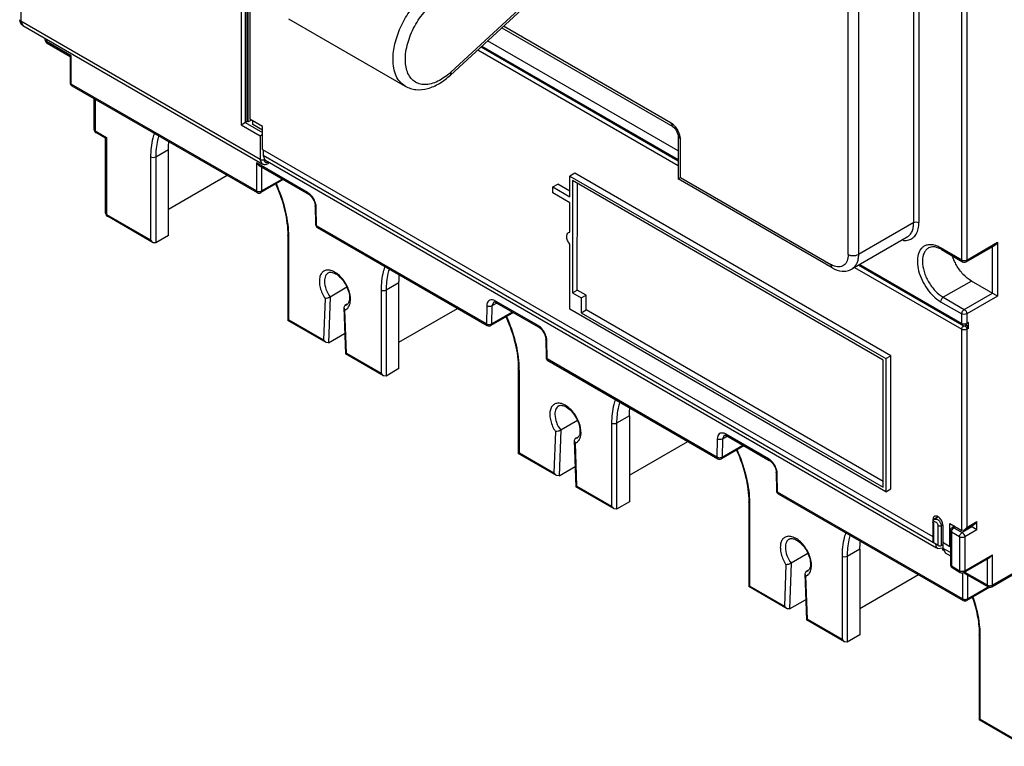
# Model space of a CAD drawing. Header units: millimetres. Extents: x 31 to 239, y 29 to 349.
# Tile 1 of 6: x 31 to 167, y 29 to 129. Entities that reach past the tile are written whole.
import ezdxf

# ---------------------------------------------------------------- set-up
doc = ezdxf.new("R2010")
doc.units = ezdxf.units.MM
doc.header["$LTSCALE"] = 24.583359
doc.layers.get('0').update_dxf_attribs({"linetype": 'CONTINUOUS'})

msp = doc.modelspace()

# ---------------------------------------------------------------- linework, layer by layer
at = {"color": 7, "linetype": 'Continuous'}
for p, q in [((161.35, 96.29), (161.35, 198.68)), ((162.06, 198.68), (162.06, 96.29)), ((154.72, 101.47), (154.73, 193.06)), ((155.44, 193.06), (155.43, 101.47)), ((145.67, 97.06), (145.68, 188.66)), ((147.1, 188.66), (147.09, 97.06)), ((31.45, 162.08), (31.44, 129.25)), ((61.87, 143.62), (61.86, 114.95)), ((62.43, 142.64), (62.43, 115.28)), ((62.71, 115.44), (62.71, 142.38)), ((62.85, 115.36), (62.85, 142.24)), ((63.07, 142.04), (63.06, 115.73)), ((108.82, 138.84), (90.81, 122.21)), ((108.86, 138.51), (90.78, 121.82)), ((31.44, 129.25), (31.71, 128.66)), ((64.48, 110.18), (31.44, 129.25)), ((68.4, 129.59), (84.52, 120.28)), ((31.71, 128.66), (64.75, 109.58)), ((97.85, 128.35), (121.45, 114.72)), ((121.24, 115.18), (98.07, 128.55)), ((34.83, 126.64), (34.83, 126.86)), ((34.98, 126.77), (34.98, 126.44)), ((38.41, 124.46), (34.98, 126.44)), ((122.22, 111.34), (95.89, 126.54)), ((35.08, 126.21), (38.26, 124.37)), ((94.55, 125.31), (122.22, 109.33)), ((94.99, 125.71), (122.22, 109.98)), ((95.1, 125.81), (122.22, 110.15)), ((38.41, 124.46), (38.26, 124.37)), ((38.26, 124.37), (38.26, 120.78)), ((38.41, 120.58), (38.41, 124.46)), ((90.82, 122.21), (90.78, 121.82)), ((63.97, 105.82), (38.41, 120.58)), ((38.51, 120.35), (64.07, 105.59)), ((41.56, 114.3), (41.56, 118.59)), ((41.71, 118.5), (41.71, 114.1)), ((63.28, 115.61), (62.85, 115.36)), ((64.83, 114.71), (63.06, 115.73)), ((61.86, 114.95), (62.71, 115.44)), ((61.86, 114.95), (64.48, 113.44)), ((62.43, 115.28), (64.83, 113.89)), ((62.85, 115.36), (62.71, 115.44)), ((63.49, 114.99), (63.49, 115.48)), ((64.83, 114.22), (63.49, 114.99)), ((64.83, 111.56), (64.83, 114.71)), ((121.45, 114.72), (121.24, 115.18)), ((41.71, 114.1), (43.3, 113.18)), ((43.15, 113.1), (41.81, 113.87)), ((43.15, 113.1), (43.3, 113.18)), ((43.15, 102.76), (43.15, 113.1)), ((43.3, 113.18), (43.3, 102.56)), ((64.48, 113.44), (64.83, 113.64)), ((64.48, 113.44), (64.48, 110.18)), ((122.22, 113.38), (122.51, 112.97)), ((122.22, 113.38), (122.22, 107.49)), ((122.51, 107.66), (122.51, 112.97)), ((51.84, 111.51), (50.07, 110.49)), ((51.84, 99.67), (51.84, 111.51)), ((64.83, 111.56), (157.36, 58.13)), ((64.89, 111.53), (64.89, 110.7)), ((49.37, 110.49), (49.37, 99.06)), ((50.07, 110.49), (50.07, 98.65)), ((64.75, 109.58), (64.48, 110.18)), ((158.09, 56.89), (64.89, 110.7)), ((64.89, 110.7), (65.16, 110.1)), ((71.05, 105.61), (63.97, 109.69)), ((63.97, 109.69), (64.32, 109.32)), ((63.97, 109.69), (63.97, 105.82)), ((64.32, 109.32), (71.15, 105.38)), ((64.68, 109.12), (64.68, 105.82)), ((65.16, 110.1), (157.89, 56.55)), ((65.79, 109.74), (65.6, 109.63)), ((51.84, 103.32), (59.92, 107.99)), ((64.68, 105.82), (67.53, 107.47)), ((107.93, 108.27), (107.25, 107.88)), ((107.25, 107.88), (150.88, 82.68)), ((107.25, 105.02), (107.25, 107.88)), ((151.56, 83.08), (107.93, 108.27)), ((122.22, 107.49), (122.51, 107.66)), ((143.48, 95.21), (122.22, 107.49)), ((122.51, 107.66), (143.27, 95.67)), ((67.68, 107.38), (64.57, 105.59)), ((104.91, 106.37), (105.6, 106.76)), ((104.91, 106.37), (107.25, 105.02)), ((104.91, 105.55), (104.91, 106.37)), ((107.25, 105.81), (105.6, 106.76)), ((150.52, 82.48), (107.6, 107.26)), ((107.6, 107.26), (107.6, 91.75)), ((108.28, 92.15), (108.29, 106.87)), ((107.25, 104.2), (104.91, 105.55)), ((72.1, 103.75), (72.14, 101.21)), ((72.29, 101.01), (72.25, 103.55)), ((107.25, 100.12), (107.25, 104.2)), ((43.3, 102.56), (49.37, 99.06)), ((49.72, 98.68), (43.4, 102.33)), ((95.74, 87.47), (72.29, 101.01)), ((72.39, 100.78), (95.85, 87.24)), ((154.72, 101.47), (147.09, 97.06)), ((51.84, 99.67), (50.07, 98.65)), ((68.31, 99.67), (68.31, 87.95)), ((68.46, 88.03), (68.46, 99.47)), ((107.06, 100.07), (107.25, 100.12)), ((153.81, 99.45), (146.18, 95.04)), ((49.72, 98.68), (49.37, 99.06)), ((50.07, 98.65), (49.72, 98.68)), ((107.24, 89.51), (107.25, 98.49)), ((161.35, 96.29), (158.44, 97.97)), ((161.96, 96.06), (165.95, 98.36)), ((162.06, 96.29), (166.3, 98.74)), ((165.59, 91.71), (165.59, 98.16)), ((166.3, 98.74), (165.95, 98.36)), ((166.3, 98.74), (166.3, 91.31)), ((158.55, 97.74), (161.46, 96.06)), ((143.48, 95.21), (143.27, 95.67)), ((146.57, 95.27), (161.35, 86.73)), ((147.13, 95.6), (161.63, 87.22)), ((147.28, 95.68), (161.35, 87.55)), ((76.48, 92.52), (74.17, 91.18)), ((83.66, 93.14), (81.89, 92.12)), ((83.66, 81.3), (83.66, 93.14)), ((162.68, 93.39), (158.8, 91.15)), ((166.3, 91.31), (162.68, 93.39)), ((74.17, 91.18), (73.94, 84.87)), ((81.19, 92.12), (81.19, 80.69)), ((81.89, 92.12), (81.89, 80.28)), ((107.6, 91.75), (108.28, 92.15)), ((107.6, 91.75), (108.8, 91.06)), ((109.49, 91.45), (108.28, 92.15)), ((108.8, 91.06), (109.49, 91.45)), ((109.49, 89.41), (109.49, 91.45)), ((158.8, 91.15), (161.71, 89.47)), ((161.71, 89.47), (165.59, 91.71)), ((166.3, 91.31), (162.06, 88.86)), ((73.45, 90.99), (73.24, 85.27)), ((76.18, 90.02), (76.04, 89.74)), ((76.04, 89.74), (76.19, 89.41)), ((76.04, 89.74), (76.26, 83.36)), ((76.48, 90.19), (76.18, 90.02)), ((76.18, 90.02), (76.45, 90.12)), ((95.78, 89.96), (95.74, 87.47)), ((96.49, 89.95), (96.45, 87.46)), ((96.74, 90.49), (96.49, 89.95)), ((97.18, 90.35), (96.49, 89.95)), ((102.87, 87.23), (96.98, 90.63)), ((97.09, 90.4), (102.97, 87)), ((108.8, 91.06), (108.8, 89.02)), ((158.44, 90.54), (161.35, 88.86)), ((76.4, 83.45), (76.19, 89.41)), ((83.66, 84.95), (91.73, 89.62)), ((99.46, 89.03), (96.35, 87.24)), ((96.45, 87.46), (99.32, 89.12)), ((150.87, 64.31), (107.24, 89.51)), ((108.8, 89.02), (109.49, 89.41)), ((108.8, 89.02), (150.52, 64.92)), ((150.52, 65.72), (109.49, 89.41)), ((161.35, 87.55), (161.35, 88.86)), ((162.06, 88.86), (162.06, 87.55)), ((68.46, 88.03), (68.31, 87.95)), ((73.59, 84.9), (68.31, 87.95)), ((68.46, 88.03), (73.24, 85.27)), ((161.99, 87.35), (161.76, 87.48)), ((161.78, 87.22), (161.99, 87.35)), ((162.27, 87.67), (162.06, 87.55)), ((162.27, 86.86), (162.27, 87.67)), ((73.94, 84.87), (76.16, 86.16)), ((161.35, 58.97), (161.35, 86.73)), ((162.27, 86.86), (162.06, 86.73)), ((162.06, 86.73), (162.06, 59.38)), ((73.59, 84.9), (73.24, 85.27)), ((73.94, 84.87), (73.59, 84.9)), ((103.92, 85.37), (103.96, 82.84)), ((104.11, 82.64), (104.07, 85.18)), ((76.4, 83.45), (76.26, 83.36)), ((81.54, 80.31), (76.26, 83.36)), ((76.26, 83.36), (76.26, 83.36)), ((76.4, 83.45), (81.19, 80.69)), ((150.88, 82.68), (151.56, 83.08)), ((151.56, 64.71), (151.56, 83.08)), ((127.56, 69.09), (104.11, 82.64)), ((104.21, 82.41), (127.67, 68.87)), ((150.52, 64.92), (150.52, 82.48)), ((150.88, 82.68), (150.87, 64.31)), ((81.54, 80.31), (81.19, 80.69)), ((81.89, 80.28), (81.54, 80.31)), ((83.66, 81.3), (81.89, 80.28)), ((100.13, 81.3), (100.13, 69.58)), ((100.28, 69.66), (100.28, 81.09)), ((115.48, 74.77), (113.71, 73.75)), ((115.48, 74.77), (115.48, 62.93)), ((108.3, 74.14), (105.99, 72.81)), ((113.01, 73.75), (113.01, 62.32)), ((113.71, 73.75), (113.71, 61.91)), ((105.27, 72.61), (105.06, 66.9)), ((105.99, 72.81), (105.76, 66.5)), ((128.56, 72.11), (128.31, 71.58)), ((134.69, 68.86), (128.8, 72.26)), ((108, 71.64), (107.86, 71.37)), ((107.86, 71.37), (108.01, 71.03)), ((107.86, 71.37), (108.08, 64.99)), ((108.3, 71.81), (108, 71.64)), ((108, 71.64), (108.27, 71.74)), ((108.22, 65.08), (108.01, 71.03)), ((115.48, 66.58), (123.55, 71.24)), ((127.6, 71.59), (127.56, 69.09)), ((128.31, 71.58), (128.27, 69.09)), ((128.27, 69.09), (131.14, 70.74)), ((129, 71.98), (128.31, 71.58)), ((128.91, 72.03), (134.79, 68.63)), ((100.28, 69.66), (100.13, 69.58)), ((105.41, 66.53), (100.13, 69.58)), ((100.28, 69.66), (105.06, 66.9)), ((131.28, 70.66), (128.17, 68.87)), ((105.41, 66.53), (105.06, 66.9)), ((105.76, 66.5), (107.98, 67.79)), ((135.74, 67), (135.78, 64.46)), ((135.93, 64.26), (135.89, 66.8)), ((105.76, 66.5), (105.41, 66.53)), ((108.22, 65.08), (108.08, 64.99)), ((113.36, 61.94), (108.08, 64.99)), ((108.08, 64.99), (108.08, 64.99)), ((108.22, 65.08), (113.01, 62.32)), ((161.44, 49.53), (135.93, 64.26)), ((136.03, 64.04), (161.55, 49.3)), ((150.87, 64.31), (151.56, 64.71)), ((115.48, 62.93), (113.71, 61.91)), ((131.95, 62.92), (131.95, 51.21)), ((132.1, 51.29), (132.1, 62.72)), ((113.36, 61.94), (113.01, 62.32)), ((113.71, 61.91), (113.36, 61.94)), ((165.49, 51.19), (184.23, 62.01)), ((184.33, 62.24), (165.59, 51.42)), ((157.36, 60.08), (157.36, 57.38)), ((158.05, 60.86), (157.39, 60.48)), ((157.39, 60.27), (157.39, 60.48)), ((157.45, 59.95), (157.45, 57.26)), ((158.1, 60.83), (157.6, 60.54)), ((157.6, 60.54), (157.98, 60.5)), ((159.73, 59.91), (161.35, 58.97)), ((159.73, 56.77), (159.73, 59.91)), ((161.71, 59.01), (163.11, 59.81)), ((162.06, 59.38), (163.46, 60.19)), ((163.46, 60.19), (163.11, 59.81)), ((163.46, 59.05), (163.46, 60.19)), ((158.09, 56.89), (158.09, 59.59)), ((158.73, 59.71), (158.51, 59.59)), ((158.51, 59.59), (158.51, 56.89)), ((158.74, 59.71), (158.74, 57.34)), ((159.78, 58.93), (159.78, 54.27)), ((161.05, 58.07), (159.92, 58.73)), ((159.92, 58.73), (159.92, 54.06)), ((160.35, 59.55), (160.03, 59.36)), ((160.5, 59.47), (160.28, 59.34)), ((160.28, 59.34), (161.41, 58.69)), ((161.71, 59.01), (161.35, 58.97)), ((162.75, 59.46), (161.41, 58.69)), ((162.06, 59.38), (161.71, 59.01)), ((163.46, 59.05), (161.76, 58.07)), ((163.46, 59.05), (162.62, 59.54)), ((162.75, 59.46), (162.75, 59.61)), ((158.74, 57.34), (159.73, 56.77)), ((158.79, 56.47), (158.79, 57.31)), ((161.05, 58.07), (161.05, 53.41)), ((161.76, 58.07), (161.76, 53.41)), ((140.12, 55.77), (137.81, 54.43)), ((147.3, 56.39), (145.53, 55.37)), ((147.3, 56.39), (147.3, 44.56)), ((158.72, 56.51), (158.07, 56.45)), ((158.51, 56.89), (158.79, 57.05)), ((158.63, 56.36), (158.85, 56.24)), ((158.76, 56.53), (158.72, 56.51)), ((159.78, 55.9), (158.79, 56.47)), ((158.79, 56.47), (159.06, 55.88)), ((159.06, 55.88), (159.78, 55.46)), ((137.81, 54.43), (137.58, 48.13)), ((144.83, 55.37), (144.83, 43.94)), ((145.53, 55.37), (145.53, 43.54)), ((161.66, 53.18), (165.24, 55.25)), ((161.76, 53.41), (165.59, 55.62)), ((164.89, 51.42), (164.89, 55.05)), ((165.59, 55.62), (165.24, 55.25)), ((165.59, 51.42), (165.59, 55.62)), ((137.09, 54.24), (136.88, 48.53)), ((139.82, 53.27), (139.68, 52.99)), ((140.12, 53.44), (139.82, 53.27)), ((139.82, 53.27), (140.09, 53.37)), ((159.92, 54.06), (161.05, 53.41)), ((160.03, 53.83), (161.16, 53.18)), ((161.44, 53.12), (161.44, 49.53)), ((164.89, 51.42), (161.75, 53.23)), ((161.8, 53.04), (164.99, 51.19)), ((139.68, 52.99), (139.83, 52.66)), ((139.68, 52.99), (139.9, 46.62)), ((140.04, 46.71), (139.83, 52.66)), ((147.3, 48.21), (155.37, 52.87)), ((162.15, 52.83), (162.15, 49.53)), ((132.1, 51.29), (131.95, 51.21)), ((137.23, 48.16), (131.95, 51.21)), ((132.1, 51.29), (136.88, 48.53)), ((165.22, 51.13), (162.05, 49.3)), ((162.15, 49.53), (165, 51.18)), ((137.58, 48.13), (139.8, 49.41)), ((137.23, 48.16), (136.88, 48.53)), ((137.58, 48.13), (137.23, 48.16)), ((140.04, 46.71), (139.9, 46.62)), ((145.18, 43.57), (139.9, 46.62)), ((139.9, 46.62), (139.9, 46.62)), ((140.04, 46.71), (144.83, 43.94)), ((145.18, 43.57), (144.83, 43.94)), ((145.53, 43.54), (145.18, 43.57)), ((147.3, 44.56), (145.53, 43.54)), ((163.77, 44.55), (163.77, 32.84)), ((163.92, 32.92), (163.92, 44.35)), ((163.92, 32.92), (163.77, 32.84)), ((170.12, 29.17), (163.77, 32.84)), ((163.92, 32.92), (170.01, 29.4))]:
    msp.add_line(p, q, dxfattribs=at)
msp.add_lwpolyline([(121.45, 114.72), (121.74, 114.47), (121.94, 114.21), (122.21, 113.54), (122.22, 113.38)], dxfattribs=at)
for centre, radius, start, end in [((35.33, 126.64), 0.5, 179.9954, 239.996), ((84.65, 128.89), 9.08, 310.9856, 312.7137), ((38.76, 120.78), 0.5, 179.9954, 239.996), ((42.06, 114.3), 0.5, 179.9947, 239.9953), ((65.38, 110.02), 0.299, 234.8737, 239.9918), ((64.32, 106.02), 0.5, 239.996, 299.9999), ((64.32, 106.58), 0.845, 261.1828, 278.8113), ((64.33, 106.5), 0.772, 278.8419, 283.9644), ((43.65, 102.76), 0.5, 179.9947, 240.0006), ((72.64, 101.22), 0.5, 180.854, 239.996), ((55.06, 99.46), 13.4, 1.3652, 2.0356), ((55.46, 99.47), 12.99, 0.0002, 1.3688), ((161.71, 96.49), 0.5, 239.9959, 299.9999), ((161.7, 97.05), 0.849, 261.2681, 270.039), ((71.85, 90.41), 5.19, 34.1678, 35.8337), ((76.18, 90.58), 0.534, 300.0064, 305.6233), ((75.84, 90.36), 1.02, 290.3362, 299.7246), ((96.1, 87.67), 0.5, 239.996, 299.9999), ((96.11, 88.21), 0.831, 260.4594, 278.3851), ((96.12, 88.13), 0.755, 278.429, 283.8818), ((161.71, 87.37), 0.169, 261.3817, 278.6105), ((86.88, 81.09), 13.4, 1.3652, 2.0356), ((104.46, 82.84), 0.5, 180.854, 239.996), ((87.28, 81.09), 12.99, 0.0002, 1.3688), ((103.67, 72.04), 5.19, 34.1678, 35.8337), ((107.66, 71.99), 1.02, 290.3362, 299.7246), ((108, 72.2), 0.534, 300.0064, 305.6233), ((127.92, 69.3), 0.5, 239.996, 299.9999), ((127.93, 69.84), 0.831, 260.4594, 278.3851), ((127.94, 69.76), 0.755, 278.429, 283.8818), ((136.28, 64.47), 0.5, 180.854, 239.996), ((118.7, 62.71), 13.4, 1.3652, 2.0356), ((119.1, 62.72), 12.99, 0.0002, 1.3688), ((157.78, 59.58), 0.734, 0.0233, 3.3599), ((160.28, 58.93), 0.5, 119.9943, 179.9892), ((160.69, 58.68), 0.772, 158.836, 163.9555), ((160.76, 58.65), 0.845, 141.1802, 158.8056), ((135.49, 53.66), 5.19, 34.1678, 35.8337), ((139.82, 53.83), 0.534, 300.0064, 305.6233), ((160.28, 54.27), 0.5, 179.9892, 239.9953), ((161.41, 53.61), 0.5, 240.0006, 299.9999), ((161.41, 54.17), 0.845, 261.184, 278.809), ((161.42, 54.1), 0.772, 278.8395, 283.9609), ((139.48, 53.61), 1.02, 290.3362, 299.7246), ((165.24, 51.62), 0.5, 239.996, 299.9999), ((165.24, 52.18), 0.845, 261.1847, 278.8135), ((165.25, 52.11), 0.772, 278.8439, 283.9649), ((161.8, 49.73), 0.5, 239.996, 299.9999), ((161.8, 50.29), 0.845, 261.1828, 278.8113), ((161.81, 50.22), 0.772, 278.8419, 283.9644), ((143.71, 43.29), 20.19, 17.762, 18.6438), ((143.24, 43.04), 20.82, 18.0069, 18.8013), ((150.52, 44.34), 13.4, 1.3652, 2.0356), ((150.92, 44.35), 12.99, 0.0002, 1.3688)]:
    msp.add_arc(centre, radius, start, end, dxfattribs=at)
for points, knots in [([(82.84, 123.99), (82.84, 124.7), (83.05, 126.22), (83.82, 128.43), (85, 130.54), (86.03, 131.8), (86.6, 132.37)], [0, 0, 0, 0, 0.229594, 0.482528, 0.744641, 1, 1, 1, 1]), ([(90.61, 122.03), (90.06, 121.55), (89.18, 120.95), (87.91, 120.54), (87.05, 120.47), (86.26, 120.64), (85.58, 121.05), (85.06, 121.67), (84.71, 122.47), (84.53, 123.42), (84.53, 124.89), (84.98, 126.88), (86.07, 129.15), (87.13, 130.52), (87.73, 131.12)], [0, 0, 0, 0, 0.131021, 0.187521, 0.238284, 0.284922, 0.330158, 0.377157, 0.428536, 0.485779, 0.549264, 0.692046, 0.847047, 1, 1, 1, 1]), ([(31.3, 129.46), (31.3, 129.3), (31.35, 128.98), (31.58, 128.74), (31.71, 128.66)], [0, 0, 0, 0, 0.503259, 1, 1, 1, 1]), ([(31.44, 129.25), (31.4, 129.28), (31.33, 129.33), (31.3, 129.42), (31.3, 129.46)], [0, 0, 0, 0, 0.550019, 1, 1, 1, 1]), ([(34.83, 126.64), (34.83, 126.6), (34.87, 126.51), (34.94, 126.46), (34.98, 126.44)], [0, 0, 0, 0, 0.449981, 1, 1, 1, 1]), ([(84.52, 120.28), (84.25, 120.43), (83.75, 120.85), (83.22, 121.72), (82.9, 122.8), (82.84, 123.58), (82.84, 123.99)], [0, 0, 0, 0, 0.217784, 0.450912, 0.710308, 1, 1, 1, 1]), ([(84.52, 120.28), (84.74, 120.15), (85.23, 119.94), (86.28, 119.73), (87.7, 119.89), (89.33, 120.63), (90.31, 121.39), (90.78, 121.82)], [0, 0, 0, 0, 0.113942, 0.228462, 0.464871, 0.720421, 1, 1, 1, 1]), ([(38.26, 120.78), (38.26, 120.74), (38.29, 120.66), (38.37, 120.6), (38.41, 120.58)], [0, 0, 0, 0, 0.449981, 1, 1, 1, 1]), ([(38.41, 120.58), (38.41, 120.56), (38.41, 120.5), (38.43, 120.44), (38.45, 120.4)], [0, 0, 0, 0, 0.277742, 1, 1, 1, 1]), ([(41.56, 114.3), (41.56, 114.26), (41.6, 114.18), (41.67, 114.12), (41.71, 114.1)], [0, 0, 0, 0, 0.449982, 1, 1, 1, 1]), ([(121.6, 114.91), (121.57, 114.94), (121.46, 115.04), (121.34, 115.12), (121.24, 115.18)], [0, 0, 0, 0, 0.260985, 1, 1, 1, 1]), ([(122.22, 114.09), (122.18, 114.16), (122.01, 114.47), (121.79, 114.74), (121.6, 114.91)], [0, 0, 0, 0, 0.256346, 1, 1, 1, 1]), ([(41.71, 114.1), (41.71, 114.08), (41.71, 114.02), (41.73, 113.96), (41.75, 113.92)], [0, 0, 0, 0, 0.277743, 1, 1, 1, 1]), ([(49.91, 113.85), (49.82, 113.6), (49.48, 112.52), (49.37, 111.37), (49.37, 110.49)], [0, 0, 0, 0, 0.232721, 1, 1, 1, 1]), ([(50.52, 113.5), (50.44, 113.27), (50.17, 112.29), (50.07, 111.27), (50.07, 110.49)], [0, 0, 0, 0, 0.234151, 1, 1, 1, 1]), ([(122.44, 113.51), (122.43, 113.56), (122.37, 113.75), (122.29, 113.95), (122.22, 114.09)], [0, 0, 0, 0, 0.24361, 1, 1, 1, 1]), ([(122.51, 112.97), (122.51, 113.01), (122.51, 113.19), (122.48, 113.37), (122.44, 113.51)], [0, 0, 0, 0, 0.236955, 1, 1, 1, 1]), ([(51.84, 111.51), (51.84, 111.61), (51.84, 111.99), (51.87, 112.36), (51.9, 112.64)], [0, 0, 0, 0, 0.255156, 1, 1, 1, 1]), ([(50.07, 110.49), (49.97, 110.43), (49.72, 110.39), (49.47, 110.43), (49.37, 110.49)], [0, 0, 0, 0, 0.499993, 1, 1, 1, 1]), ([(64.48, 110.18), (64.56, 110.13), (64.76, 110.09), (64.96, 110.13), (65.04, 110.18)], [0, 0, 0, 0, 0.500008, 1, 1, 1, 1]), ([(64.75, 109.58), (64.87, 109.51), (65.18, 109.45), (65.47, 109.55), (65.6, 109.63)], [0, 0, 0, 0, 0.492809, 1, 1, 1, 1]), ([(65.21, 109.78), (65.19, 109.79), (65.11, 109.86), (65.07, 109.97), (65.06, 110.05)], [0, 0, 0, 0, 0.229968, 1, 1, 1, 1]), ([(65.58, 109.76), (65.52, 109.74), (65.4, 109.71), (65.28, 109.74), (65.23, 109.76)], [0, 0, 0, 0, 0.536821, 1, 1, 1, 1]), ([(65.68, 109.81), (65.68, 109.8), (65.68, 109.75), (65.66, 109.7), (65.64, 109.67)], [0, 0, 0, 0, 0.277737, 1, 1, 1, 1]), ([(66.66, 106.73), (67.18, 105.56), (67.98, 103.25), (68.31, 100.82), (68.31, 99.67)], [0, 0, 0, 0, 0.525651, 1, 1, 1, 1]), ([(68.45, 99.94), (68.41, 101.07), (68.03, 103.42), (67.24, 105.66), (66.73, 106.79)], [0, 0, 0, 0, 0.478417, 1, 1, 1, 1]), ([(63.97, 105.82), (63.98, 105.81), (64.06, 105.77), (64.13, 105.75), (64.19, 105.74)], [0, 0, 0, 0, 0.231069, 1, 1, 1, 1]), ([(64.07, 105.59), (64.04, 105.61), (63.98, 105.68), (63.97, 105.77), (63.97, 105.82)], [0, 0, 0, 0, 0.449969, 1, 1, 1, 1]), ([(64.52, 105.76), (64.53, 105.76), (64.59, 105.77), (64.64, 105.8), (64.68, 105.82)], [0, 0, 0, 0, 0.264707, 1, 1, 1, 1]), ([(64.68, 105.82), (64.68, 105.77), (64.66, 105.68), (64.61, 105.61), (64.57, 105.59)], [0, 0, 0, 0, 0.550748, 1, 1, 1, 1]), ([(71.15, 105.38), (71.12, 105.4), (71.06, 105.47), (71.05, 105.56), (71.05, 105.61)], [0, 0, 0, 0, 0.449969, 1, 1, 1, 1]), ([(71.15, 105.38), (71.28, 105.3), (71.53, 105.09), (71.83, 104.68), (72.04, 104.22), (72.1, 103.9), (72.1, 103.75)], [0, 0, 0, 0, 0.228178, 0.498187, 0.769077, 1, 1, 1, 1]), ([(71.89, 104.72), (71.85, 104.8), (71.66, 105.09), (71.42, 105.34), (71.22, 105.49)], [0, 0, 0, 0, 0.261147, 1, 1, 1, 1]), ([(72.23, 103.75), (72.22, 103.83), (72.16, 104.17), (72.02, 104.5), (71.89, 104.72)], [0, 0, 0, 0, 0.236571, 1, 1, 1, 1]), ([(72.25, 103.55), (72.21, 103.57), (72.14, 103.62), (72.1, 103.71), (72.1, 103.75)], [0, 0, 0, 0, 0.55129, 1, 1, 1, 1]), ([(43.15, 102.76), (43.15, 102.73), (43.19, 102.64), (43.26, 102.58), (43.3, 102.56)], [0, 0, 0, 0, 0.449982, 1, 1, 1, 1]), ([(43.3, 102.56), (43.3, 102.54), (43.3, 102.48), (43.32, 102.42), (43.35, 102.38)], [0, 0, 0, 0, 0.277737, 1, 1, 1, 1]), ([(72.14, 101.21), (72.14, 101.17), (72.18, 101.09), (72.25, 101.04), (72.29, 101.01)], [0, 0, 0, 0, 0.44871, 1, 1, 1, 1]), ([(72.29, 101.01), (72.29, 101), (72.29, 100.94), (72.31, 100.87), (72.33, 100.84)], [0, 0, 0, 0, 0.277742, 1, 1, 1, 1]), ([(153.81, 99.45), (153.96, 99.54), (154.23, 99.76), (154.52, 100.24), (154.69, 100.82), (154.72, 101.24), (154.72, 101.47)], [0, 0, 0, 0, 0.217755, 0.4509, 0.710469, 1, 1, 1, 1]), ([(154.03, 99.06), (154.24, 99.12), (154.65, 99.33), (155.11, 99.88), (155.38, 100.62), (155.43, 101.17), (155.43, 101.47)], [0, 0, 0, 0, 0.220764, 0.449955, 0.706753, 1, 1, 1, 1]), ([(154.72, 101.47), (154.83, 101.53), (155.08, 101.57), (155.33, 101.53), (155.43, 101.47)], [0, 0, 0, 0, 0.499993, 1, 1, 1, 1]), ([(68.46, 99.47), (68.42, 99.49), (68.35, 99.55), (68.31, 99.63), (68.31, 99.67)], [0, 0, 0, 0, 0.550019, 1, 1, 1, 1]), ([(106.82, 99.55), (106.82, 99.66), (106.85, 99.86), (106.98, 100.02), (107.06, 100.07)], [0, 0, 0, 0, 0.550741, 1, 1, 1, 1]), ([(107.25, 98.49), (107.12, 98.64), (106.92, 98.98), (106.82, 99.36), (106.82, 99.55)], [0, 0, 0, 0, 0.522003, 1, 1, 1, 1]), ([(153.28, 99.01), (153.32, 99), (153.45, 98.99), (153.59, 98.99), (153.7, 99)], [0, 0, 0, 0, 0.256629, 1, 1, 1, 1]), ([(156.44, 98.32), (156.31, 98.27), (156.06, 98.15), (155.63, 97.76), (155.28, 97.03), (155.18, 95.95), (155.37, 94.73), (155.84, 93.48), (156.54, 92.29), (157.4, 91.28), (158.09, 90.74), (158.44, 90.54)], [0, 0, 0, 0, 0.043345, 0.087228, 0.183137, 0.297279, 0.429753, 0.574987, 0.724494, 0.868954, 1, 1, 1, 1]), ([(156.77, 97.96), (156.64, 97.89), (156.39, 97.68), (156.12, 97.24), (155.96, 96.7), (155.93, 96.31), (155.93, 96.11)], [0, 0, 0, 0, 0.217783, 0.45091, 0.710338, 1, 1, 1, 1]), ([(156.79, 98.39), (156.76, 98.39), (156.64, 98.37), (156.53, 98.35), (156.44, 98.32)], [0, 0, 0, 0, 0.254575, 1, 1, 1, 1]), ([(158.55, 97.74), (158.38, 97.84), (158.04, 98), (157.55, 98.12), (157.12, 98.11), (156.87, 98.02), (156.77, 97.96)], [0, 0, 0, 0, 0.317521, 0.585833, 0.808595, 1, 1, 1, 1]), ([(158.44, 97.97), (158.3, 98.05), (157.8, 98.3), (157.2, 98.44), (156.79, 98.39)], [0, 0, 0, 0, 0.280257, 1, 1, 1, 1]), ([(158.44, 97.97), (158.44, 97.92), (158.45, 97.83), (158.51, 97.76), (158.55, 97.74)], [0, 0, 0, 0, 0.550031, 1, 1, 1, 1]), ([(145.67, 97.06), (145.67, 96.75), (145.61, 96.31), (145.35, 95.82), (145.09, 95.55), (144.76, 95.39), (144.24, 95.3), (143.83, 95.41), (143.57, 95.52)], [0, 0, 0, 0, 0.280725, 0.401741, 0.514052, 0.623983, 0.738421, 1, 1, 1, 1]), ([(145.67, 97.06), (145.88, 96.94), (146.38, 96.84), (146.88, 96.94), (147.09, 97.06)], [0, 0, 0, 0, 0.500007, 1, 1, 1, 1]), ([(147.09, 97.06), (147.09, 96.83), (147.05, 96.41), (146.88, 95.83), (146.59, 95.36), (146.32, 95.13), (146.18, 95.04)], [0, 0, 0, 0, 0.289531, 0.5491, 0.782245, 1, 1, 1, 1]), ([(160.63, 95.58), (160.58, 95.68), (160.37, 96.07), (160.2, 96.47), (160.1, 96.79)], [0, 0, 0, 0, 0.253341, 1, 1, 1, 1]), ([(81.73, 95.48), (81.64, 95.23), (81.3, 94.14), (81.19, 92.99), (81.19, 92.12)], [0, 0, 0, 0, 0.232721, 1, 1, 1, 1]), ([(143.57, 95.52), (143.54, 95.53), (143.44, 95.58), (143.34, 95.63), (143.27, 95.67)], [0, 0, 0, 0, 0.244256, 1, 1, 1, 1]), ([(143.48, 95.21), (143.89, 94.97), (144.59, 94.72), (145.54, 94.76), (145.98, 94.93), (146.18, 95.04)], [0, 0, 0, 0, 0.510697, 0.755777, 1, 1, 1, 1]), ([(155.93, 96.11), (155.93, 95.64), (156.11, 94.65), (156.72, 93.26), (157.62, 92.03), (158.39, 91.38), (158.8, 91.15)], [0, 0, 0, 0, 0.237245, 0.499995, 0.762748, 1, 1, 1, 1]), ([(162.68, 93.39), (162.27, 93.63), (161.49, 94.3), (160.89, 95.12), (160.63, 95.58)], [0, 0, 0, 0, 0.474516, 1, 1, 1, 1]), ([(161.35, 96.29), (161.37, 96.28), (161.44, 96.24), (161.52, 96.22), (161.58, 96.21)], [0, 0, 0, 0, 0.232339, 1, 1, 1, 1]), ([(161.46, 96.06), (161.42, 96.08), (161.36, 96.15), (161.35, 96.24), (161.35, 96.29)], [0, 0, 0, 0, 0.449969, 1, 1, 1, 1]), ([(161.71, 96.2), (161.73, 96.2), (161.81, 96.21), (161.9, 96.22), (161.96, 96.24)], [0, 0, 0, 0, 0.257347, 1, 1, 1, 1]), ([(162.06, 96.29), (162.06, 96.24), (162.05, 96.15), (161.99, 96.08), (161.96, 96.06)], [0, 0, 0, 0, 0.550023, 1, 1, 1, 1]), ([(74.27, 94.85), (74.09, 94.89), (73.74, 94.94), (73.24, 94.77), (72.87, 94.39), (72.68, 93.84), (72.65, 93.18), (72.81, 92.18), (73.15, 91.44), (73.45, 90.99)], [0, 0, 0, 0, 0.106611, 0.20183, 0.298226, 0.407662, 0.535472, 0.680656, 1, 1, 1, 1]), ([(73.9, 94.53), (73.82, 94.48), (73.66, 94.35), (73.49, 94.08), (73.39, 93.74), (73.37, 93.49), (73.37, 93.37)], [0, 0, 0, 0, 0.217741, 0.450899, 0.710505, 1, 1, 1, 1]), ([(73.9, 94.53), (73.95, 94.56), (74.09, 94.61), (74.33, 94.61), (74.61, 94.54), (75.08, 94.32), (75.67, 93.82), (76.26, 93.04), (76.68, 92.14), (76.84, 91.37), (76.83, 90.83), (76.75, 90.46), (76.61, 90.23), (76.49, 90.14)], [0, 0, 0, 0, 0.03036, 0.068151, 0.117078, 0.177053, 0.323837, 0.491718, 0.66111, 0.812314, 0.875425, 0.927801, 1, 1, 1, 1]), ([(75.6, 93.99), (75.4, 94.2), (74.99, 94.55), (74.5, 94.78), (74.27, 94.85)], [0, 0, 0, 0, 0.53679, 1, 1, 1, 1]), ([(76.06, 93.45), (76.02, 93.5), (75.88, 93.69), (75.72, 93.87), (75.6, 93.99)], [0, 0, 0, 0, 0.254796, 1, 1, 1, 1]), ([(82.34, 95.12), (82.26, 94.9), (81.99, 93.92), (81.89, 92.9), (81.89, 92.12)], [0, 0, 0, 0, 0.234151, 1, 1, 1, 1]), ([(83.66, 93.14), (83.66, 93.24), (83.67, 93.61), (83.69, 93.99), (83.72, 94.27)], [0, 0, 0, 0, 0.255155, 1, 1, 1, 1]), ([(73.37, 93.37), (73.37, 92.99), (73.55, 92.21), (73.92, 91.51), (74.17, 91.18)], [0, 0, 0, 0, 0.475911, 1, 1, 1, 1]), ([(76.94, 90.43), (77.02, 90.9), (76.9, 91.94), (76.45, 92.87), (76.14, 93.32)], [0, 0, 0, 0, 0.461659, 1, 1, 1, 1]), ([(74.17, 91.18), (74.05, 91.11), (73.82, 91.03), (73.57, 90.98), (73.45, 90.99)], [0, 0, 0, 0, 0.534507, 1, 1, 1, 1]), ([(81.89, 92.12), (81.79, 92.06), (81.54, 92.01), (81.29, 92.06), (81.19, 92.12)], [0, 0, 0, 0, 0.499993, 1, 1, 1, 1]), ([(158.8, 91.15), (158.69, 91.09), (158.53, 90.9), (158.44, 90.66), (158.44, 90.54)], [0, 0, 0, 0, 0.500004, 1, 1, 1, 1]), ([(76.58, 89.66), (76.62, 89.71), (76.8, 89.93), (76.9, 90.22), (76.94, 90.43)], [0, 0, 0, 0, 0.231366, 1, 1, 1, 1]), ([(96.74, 90.74), (96.62, 90.78), (96.38, 90.83), (96.03, 90.69), (95.82, 90.36), (95.78, 90.1), (95.78, 89.96)], [0, 0, 0, 0, 0.255867, 0.479171, 0.715875, 1, 1, 1, 1]), ([(96.49, 89.95), (96.38, 89.89), (96.13, 89.85), (95.89, 89.9), (95.78, 89.96)], [0, 0, 0, 0, 0.498856, 1, 1, 1, 1]), ([(96.98, 90.63), (96.96, 90.64), (96.89, 90.69), (96.8, 90.72), (96.74, 90.74)], [0, 0, 0, 0, 0.259715, 1, 1, 1, 1]), ([(96.74, 90.49), (96.76, 90.5), (96.9, 90.5), (97.01, 90.45), (97.09, 90.4)], [0, 0, 0, 0, 0.246776, 1, 1, 1, 1]), ([(96.98, 90.63), (96.98, 90.61), (96.99, 90.55), (97.01, 90.49), (97.03, 90.45)], [0, 0, 0, 0, 0.277742, 1, 1, 1, 1]), ([(98.46, 88.39), (98.98, 87.22), (99.79, 84.9), (100.13, 82.46), (100.13, 81.3)], [0, 0, 0, 0, 0.525705, 1, 1, 1, 1]), ([(100.27, 81.56), (100.23, 82.7), (99.85, 85.07), (99.04, 87.32), (98.53, 88.45)], [0, 0, 0, 0, 0.478368, 1, 1, 1, 1]), ([(161.35, 88.86), (161.35, 88.89), (161.36, 89.01), (161.41, 89.12), (161.46, 89.21)], [0, 0, 0, 0, 0.22911, 1, 1, 1, 1]), ([(162.06, 88.86), (161.95, 88.8), (161.71, 88.75), (161.46, 88.8), (161.35, 88.86)], [0, 0, 0, 0, 0.499999, 1, 1, 1, 1]), ([(161.46, 89.21), (161.47, 89.23), (161.54, 89.34), (161.63, 89.42), (161.71, 89.47)], [0, 0, 0, 0, 0.267145, 1, 1, 1, 1]), ([(161.71, 89.47), (161.81, 89.41), (161.98, 89.22), (162.06, 88.98), (162.06, 88.86)], [0, 0, 0, 0, 0.500004, 1, 1, 1, 1]), ([(95.74, 87.47), (95.76, 87.46), (95.83, 87.42), (95.91, 87.4), (95.97, 87.39)], [0, 0, 0, 0, 0.231708, 1, 1, 1, 1]), ([(95.85, 87.24), (95.81, 87.26), (95.76, 87.33), (95.74, 87.42), (95.74, 87.47)], [0, 0, 0, 0, 0.449969, 1, 1, 1, 1]), ([(96.3, 87.4), (96.31, 87.41), (96.36, 87.42), (96.42, 87.44), (96.45, 87.46)], [0, 0, 0, 0, 0.264489, 1, 1, 1, 1]), ([(96.45, 87.46), (96.45, 87.42), (96.44, 87.33), (96.38, 87.26), (96.35, 87.24)], [0, 0, 0, 0, 0.549186, 1, 1, 1, 1]), ([(102.97, 87), (102.94, 87.02), (102.88, 87.1), (102.87, 87.19), (102.87, 87.23)], [0, 0, 0, 0, 0.449969, 1, 1, 1, 1]), ([(102.97, 87), (103.1, 86.93), (103.35, 86.72), (103.65, 86.31), (103.86, 85.85), (103.92, 85.52), (103.92, 85.37)], [0, 0, 0, 0, 0.228178, 0.498187, 0.769077, 1, 1, 1, 1]), ([(103.71, 86.35), (103.67, 86.43), (103.48, 86.71), (103.24, 86.97), (103.04, 87.12)], [0, 0, 0, 0, 0.261147, 1, 1, 1, 1]), ([(161.35, 87.55), (161.46, 87.49), (161.71, 87.44), (161.95, 87.49), (162.06, 87.55)], [0, 0, 0, 0, 0.500005, 1, 1, 1, 1]), ([(161.35, 86.73), (161.35, 86.83), (161.42, 87.02), (161.55, 87.17), (161.63, 87.22)], [0, 0, 0, 0, 0.499996, 1, 1, 1, 1]), ([(161.78, 87.22), (161.86, 87.17), (161.99, 87.02), (162.06, 86.83), (162.06, 86.73)], [0, 0, 0, 0, 0.499752, 1, 1, 1, 1]), ([(162.27, 86.86), (162.27, 86.95), (162.21, 87.14), (162.07, 87.3), (161.99, 87.35)], [0, 0, 0, 0, 0.499992, 1, 1, 1, 1]), ([(104.05, 85.38), (104.04, 85.46), (103.98, 85.8), (103.84, 86.12), (103.71, 86.35)], [0, 0, 0, 0, 0.236571, 1, 1, 1, 1]), ([(162.06, 86.73), (161.95, 86.67), (161.71, 86.62), (161.46, 86.67), (161.35, 86.73)], [0, 0, 0, 0, 0.499752, 1, 1, 1, 1]), ([(104.07, 85.18), (104.03, 85.2), (103.96, 85.25), (103.92, 85.33), (103.92, 85.37)], [0, 0, 0, 0, 0.55129, 1, 1, 1, 1]), ([(103.96, 82.84), (103.96, 82.8), (104, 82.71), (104.07, 82.66), (104.11, 82.64)], [0, 0, 0, 0, 0.44871, 1, 1, 1, 1]), ([(104.11, 82.64), (104.11, 82.59), (104.12, 82.5), (104.18, 82.43), (104.21, 82.41)], [0, 0, 0, 0, 0.550031, 1, 1, 1, 1]), ([(100.28, 81.09), (100.24, 81.12), (100.17, 81.17), (100.13, 81.26), (100.13, 81.3)], [0, 0, 0, 0, 0.550019, 1, 1, 1, 1]), ([(106.09, 76.47), (105.91, 76.52), (105.56, 76.56), (105.06, 76.4), (104.69, 76.01), (104.5, 75.46), (104.47, 74.81), (104.63, 73.8), (104.97, 73.07), (105.27, 72.61)], [0, 0, 0, 0, 0.106611, 0.20183, 0.298226, 0.407662, 0.535472, 0.680656, 1, 1, 1, 1]), ([(105.72, 76.16), (105.64, 76.11), (105.48, 75.98), (105.31, 75.7), (105.21, 75.37), (105.19, 75.12), (105.19, 74.99)], [0, 0, 0, 0, 0.217741, 0.450899, 0.710505, 1, 1, 1, 1]), ([(105.72, 76.16), (105.77, 76.19), (105.91, 76.24), (106.15, 76.24), (106.43, 76.17), (106.9, 75.94), (107.49, 75.45), (108.08, 74.66), (108.5, 73.76), (108.66, 73), (108.65, 72.46), (108.57, 72.09), (108.43, 71.85), (108.31, 71.77)], [0, 0, 0, 0, 0.03036, 0.068151, 0.117078, 0.177053, 0.323837, 0.491718, 0.661111, 0.812314, 0.875425, 0.927801, 1, 1, 1, 1]), ([(107.42, 75.62), (107.22, 75.82), (106.81, 76.17), (106.32, 76.41), (106.09, 76.47)], [0, 0, 0, 0, 0.53679, 1, 1, 1, 1]), ([(113.55, 77.1), (113.46, 76.86), (113.12, 75.77), (113.01, 74.62), (113.01, 73.75)], [0, 0, 0, 0, 0.232721, 1, 1, 1, 1]), ([(114.16, 76.75), (114.08, 76.52), (113.81, 75.55), (113.71, 74.52), (113.71, 73.75)], [0, 0, 0, 0, 0.234151, 1, 1, 1, 1]), ([(105.19, 74.99), (105.19, 74.62), (105.37, 73.83), (105.74, 73.14), (105.99, 72.81)], [0, 0, 0, 0, 0.475911, 1, 1, 1, 1]), ([(107.88, 75.07), (107.84, 75.12), (107.7, 75.31), (107.54, 75.49), (107.42, 75.62)], [0, 0, 0, 0, 0.254796, 1, 1, 1, 1]), ([(108.76, 72.06), (108.84, 72.52), (108.72, 73.57), (108.27, 74.5), (107.96, 74.95)], [0, 0, 0, 0, 0.461659, 1, 1, 1, 1]), ([(115.48, 74.77), (115.48, 74.86), (115.49, 75.24), (115.51, 75.62), (115.54, 75.89)], [0, 0, 0, 0, 0.255154, 1, 1, 1, 1]), ([(113.71, 73.75), (113.61, 73.68), (113.36, 73.64), (113.11, 73.68), (113.01, 73.75)], [0, 0, 0, 0, 0.499993, 1, 1, 1, 1]), ([(105.99, 72.81), (105.87, 72.74), (105.64, 72.65), (105.39, 72.6), (105.27, 72.61)], [0, 0, 0, 0, 0.534507, 1, 1, 1, 1]), ([(108.4, 71.29), (108.44, 71.33), (108.62, 71.56), (108.72, 71.84), (108.76, 72.06)], [0, 0, 0, 0, 0.231366, 1, 1, 1, 1]), ([(128.56, 72.37), (128.44, 72.41), (128.2, 72.45), (127.85, 72.31), (127.64, 71.99), (127.6, 71.73), (127.6, 71.59)], [0, 0, 0, 0, 0.255867, 0.479171, 0.715875, 1, 1, 1, 1]), ([(128.8, 72.26), (128.78, 72.27), (128.71, 72.31), (128.62, 72.35), (128.56, 72.37)], [0, 0, 0, 0, 0.259715, 1, 1, 1, 1]), ([(128.56, 72.11), (128.58, 72.13), (128.72, 72.13), (128.83, 72.07), (128.91, 72.03)], [0, 0, 0, 0, 0.246776, 1, 1, 1, 1]), ([(128.8, 72.26), (128.8, 72.21), (128.82, 72.12), (128.87, 72.05), (128.91, 72.03)], [0, 0, 0, 0, 0.550031, 1, 1, 1, 1]), ([(128.31, 71.58), (128.2, 71.52), (127.95, 71.47), (127.71, 71.52), (127.6, 71.59)], [0, 0, 0, 0, 0.498856, 1, 1, 1, 1]), ([(130.28, 70.02), (130.8, 68.85), (131.61, 66.53), (131.95, 64.08), (131.95, 62.92)], [0, 0, 0, 0, 0.525705, 1, 1, 1, 1]), ([(132.09, 63.19), (132.05, 64.33), (131.67, 66.7), (130.86, 68.95), (130.35, 70.08)], [0, 0, 0, 0, 0.478368, 1, 1, 1, 1]), ([(127.56, 69.09), (127.58, 69.08), (127.65, 69.05), (127.73, 69.03), (127.79, 69.02)], [0, 0, 0, 0, 0.231708, 1, 1, 1, 1]), ([(127.67, 68.87), (127.63, 68.88), (127.58, 68.96), (127.56, 69.05), (127.56, 69.09)], [0, 0, 0, 0, 0.449969, 1, 1, 1, 1]), ([(128.12, 69.03), (128.13, 69.03), (128.18, 69.05), (128.24, 69.07), (128.27, 69.09)], [0, 0, 0, 0, 0.264489, 1, 1, 1, 1]), ([(128.27, 69.09), (128.27, 69.04), (128.26, 68.95), (128.2, 68.88), (128.17, 68.87)], [0, 0, 0, 0, 0.549186, 1, 1, 1, 1]), ([(134.79, 68.63), (134.76, 68.65), (134.7, 68.72), (134.69, 68.81), (134.69, 68.86)], [0, 0, 0, 0, 0.449969, 1, 1, 1, 1]), ([(134.79, 68.63), (134.92, 68.56), (135.17, 68.34), (135.47, 67.94), (135.68, 67.47), (135.74, 67.15), (135.74, 67)], [0, 0, 0, 0, 0.228178, 0.498187, 0.769077, 1, 1, 1, 1]), ([(135.53, 67.97), (135.49, 68.05), (135.3, 68.34), (135.06, 68.59), (134.86, 68.75)], [0, 0, 0, 0, 0.261147, 1, 1, 1, 1]), ([(135.87, 67), (135.86, 67.08), (135.8, 67.42), (135.66, 67.75), (135.53, 67.97)], [0, 0, 0, 0, 0.236571, 1, 1, 1, 1]), ([(135.89, 66.8), (135.85, 66.82), (135.78, 66.88), (135.74, 66.96), (135.74, 67)], [0, 0, 0, 0, 0.55129, 1, 1, 1, 1]), ([(135.78, 64.46), (135.78, 64.42), (135.82, 64.34), (135.89, 64.29), (135.93, 64.26)], [0, 0, 0, 0, 0.44871, 1, 1, 1, 1]), ([(135.93, 64.26), (135.93, 64.25), (135.93, 64.19), (135.95, 64.12), (135.97, 64.09)], [0, 0, 0, 0, 0.277742, 1, 1, 1, 1]), ([(132.1, 62.72), (132.06, 62.74), (131.99, 62.8), (131.95, 62.89), (131.95, 62.92)], [0, 0, 0, 0, 0.550019, 1, 1, 1, 1]), ([(157.6, 60.54), (157.53, 60.5), (157.4, 60.35), (157.36, 60.17), (157.36, 60.08)], [0, 0, 0, 0, 0.497301, 1, 1, 1, 1]), ([(157.45, 59.95), (157.44, 59.96), (157.39, 59.99), (157.36, 60.04), (157.36, 60.08)], [0, 0, 0, 0, 0.293921, 1, 1, 1, 1]), ([(157.59, 60.92), (157.54, 60.89), (157.45, 60.79), (157.41, 60.66), (157.4, 60.6)], [0, 0, 0, 0, 0.461947, 1, 1, 1, 1]), ([(157.45, 59.95), (157.45, 60.01), (157.47, 60.12), (157.56, 60.17), (157.61, 60.18)], [0, 0, 0, 0, 0.550637, 1, 1, 1, 1]), ([(158.1, 60.85), (158.02, 60.9), (157.85, 60.98), (157.66, 60.96), (157.59, 60.92)], [0, 0, 0, 0, 0.555538, 1, 1, 1, 1]), ([(157.61, 60.18), (157.63, 60.18), (157.76, 60.17), (157.86, 60.07), (157.93, 60)], [0, 0, 0, 0, 0.205301, 1, 1, 1, 1]), ([(157.93, 60), (157.95, 59.97), (158.03, 59.84), (158.09, 59.69), (158.09, 59.59)], [0, 0, 0, 0, 0.262697, 1, 1, 1, 1]), ([(157.98, 60.5), (158.13, 60.42), (158.37, 60.14), (158.5, 59.8), (158.51, 59.63)], [0, 0, 0, 0, 0.49563, 1, 1, 1, 1]), ([(158.74, 59.71), (158.74, 59.9), (158.62, 60.3), (158.37, 60.63), (158.22, 60.76)], [0, 0, 0, 0, 0.487443, 1, 1, 1, 1]), ([(145.37, 58.73), (145.28, 58.48), (144.94, 57.39), (144.83, 56.24), (144.83, 55.37)], [0, 0, 0, 0, 0.232721, 1, 1, 1, 1]), ([(158.22, 59.54), (158.21, 59.54), (158.16, 59.55), (158.12, 59.57), (158.09, 59.59)], [0, 0, 0, 0, 0.266919, 1, 1, 1, 1]), ([(158.51, 59.59), (158.49, 59.57), (158.4, 59.53), (158.3, 59.53), (158.22, 59.54)], [0, 0, 0, 0, 0.228733, 1, 1, 1, 1]), ([(159.92, 58.73), (159.88, 58.75), (159.81, 58.81), (159.78, 58.89), (159.78, 58.93)], [0, 0, 0, 0, 0.550765, 1, 1, 1, 1]), ([(159.95, 58.89), (159.95, 58.88), (159.93, 58.83), (159.92, 58.77), (159.92, 58.73)], [0, 0, 0, 0, 0.264709, 1, 1, 1, 1]), ([(160.03, 59.36), (160.06, 59.38), (160.15, 59.4), (160.24, 59.36), (160.28, 59.34)], [0, 0, 0, 0, 0.449987, 1, 1, 1, 1]), ([(160.28, 59.34), (160.26, 59.33), (160.2, 59.29), (160.14, 59.23), (160.1, 59.18)], [0, 0, 0, 0, 0.231062, 1, 1, 1, 1]), ([(161.16, 58.42), (161.17, 58.45), (161.24, 58.55), (161.33, 58.64), (161.41, 58.69)], [0, 0, 0, 0, 0.267152, 1, 1, 1, 1]), ([(161.41, 58.69), (161.51, 58.63), (161.68, 58.44), (161.76, 58.2), (161.76, 58.07)], [0, 0, 0, 0, 0.499998, 1, 1, 1, 1]), ([(137.91, 58.1), (137.73, 58.15), (137.38, 58.19), (136.88, 58.03), (136.51, 57.64), (136.32, 57.09), (136.29, 56.43), (136.45, 55.43), (136.79, 54.69), (137.09, 54.24)], [0, 0, 0, 0, 0.106611, 0.20183, 0.298226, 0.407662, 0.535472, 0.680656, 1, 1, 1, 1]), ([(137.54, 57.78), (137.46, 57.74), (137.3, 57.6), (137.13, 57.33), (137.03, 56.99), (137.01, 56.75), (137.01, 56.62)], [0, 0, 0, 0, 0.217741, 0.450899, 0.710505, 1, 1, 1, 1]), ([(137.54, 57.78), (137.59, 57.81), (137.73, 57.86), (137.96, 57.86), (138.25, 57.79), (138.72, 57.57), (139.31, 57.08), (139.9, 56.29), (140.32, 55.39), (140.48, 54.62), (140.47, 54.08), (140.39, 53.71), (140.25, 53.48), (140.13, 53.4)], [0, 0, 0, 0, 0.03036, 0.068151, 0.117078, 0.177053, 0.323837, 0.491718, 0.661111, 0.812314, 0.875425, 0.927801, 1, 1, 1, 1]), ([(139.24, 57.25), (139.04, 57.45), (138.63, 57.8), (138.14, 58.03), (137.91, 58.1)], [0, 0, 0, 0, 0.53679, 1, 1, 1, 1]), ([(139.7, 56.7), (139.66, 56.75), (139.52, 56.94), (139.36, 57.12), (139.24, 57.25)], [0, 0, 0, 0, 0.254796, 1, 1, 1, 1]), ([(145.98, 58.38), (145.9, 58.15), (145.63, 57.17), (145.53, 56.15), (145.53, 55.37)], [0, 0, 0, 0, 0.234151, 1, 1, 1, 1]), ([(147.3, 56.39), (147.3, 56.49), (147.31, 56.86), (147.33, 57.24), (147.36, 57.52)], [0, 0, 0, 0, 0.255153, 1, 1, 1, 1]), ([(157.36, 57.38), (157.36, 57.37), (157.37, 57.32), (157.41, 57.28), (157.45, 57.26)], [0, 0, 0, 0, 0.220846, 1, 1, 1, 1]), ([(161.05, 58.07), (161.05, 58.1), (161.07, 58.22), (161.11, 58.34), (161.16, 58.42)], [0, 0, 0, 0, 0.22912, 1, 1, 1, 1]), ([(161.76, 58.07), (161.66, 58.01), (161.41, 57.97), (161.16, 58.01), (161.05, 58.07)], [0, 0, 0, 0, 0.499992, 1, 1, 1, 1]), ([(137.01, 56.62), (137.01, 56.24), (137.18, 55.46), (137.56, 54.76), (137.81, 54.43)], [0, 0, 0, 0, 0.475911, 1, 1, 1, 1]), ([(140.58, 53.69), (140.66, 54.15), (140.54, 55.19), (140.09, 56.12), (139.78, 56.57)], [0, 0, 0, 0, 0.461659, 1, 1, 1, 1]), ([(157.84, 56.75), (157.84, 56.77), (157.81, 56.87), (157.8, 56.97), (157.8, 57.04)], [0, 0, 0, 0, 0.235297, 1, 1, 1, 1]), ([(158.07, 56.45), (158.05, 56.46), (157.94, 56.54), (157.87, 56.66), (157.84, 56.75)], [0, 0, 0, 0, 0.236381, 1, 1, 1, 1]), ([(158.09, 56.89), (158.15, 56.85), (158.3, 56.83), (158.45, 56.85), (158.51, 56.89)], [0, 0, 0, 0, 0.500013, 1, 1, 1, 1]), ([(137.81, 54.43), (137.69, 54.36), (137.46, 54.28), (137.21, 54.23), (137.09, 54.24)], [0, 0, 0, 0, 0.534507, 1, 1, 1, 1]), ([(145.53, 55.37), (145.43, 55.31), (145.18, 55.26), (144.93, 55.31), (144.83, 55.37)], [0, 0, 0, 0, 0.499993, 1, 1, 1, 1]), ([(140.22, 52.91), (140.26, 52.96), (140.44, 53.19), (140.54, 53.47), (140.58, 53.69)], [0, 0, 0, 0, 0.231366, 1, 1, 1, 1]), ([(159.78, 54.27), (159.78, 54.23), (159.81, 54.14), (159.88, 54.09), (159.92, 54.06)], [0, 0, 0, 0, 0.449235, 1, 1, 1, 1]), ([(159.92, 54.06), (159.92, 54.02), (159.94, 53.93), (159.99, 53.85), (160.03, 53.83)], [0, 0, 0, 0, 0.550042, 1, 1, 1, 1]), ([(161.05, 53.41), (161.07, 53.4), (161.14, 53.37), (161.22, 53.35), (161.28, 53.34)], [0, 0, 0, 0, 0.231065, 1, 1, 1, 1]), ([(161.16, 53.18), (161.12, 53.2), (161.07, 53.27), (161.05, 53.36), (161.05, 53.41)], [0, 0, 0, 0, 0.449241, 1, 1, 1, 1]), ([(161.6, 53.35), (161.62, 53.35), (161.67, 53.37), (161.73, 53.39), (161.76, 53.41)], [0, 0, 0, 0, 0.264711, 1, 1, 1, 1]), ([(161.76, 53.41), (161.76, 53.36), (161.75, 53.27), (161.69, 53.2), (161.66, 53.18)], [0, 0, 0, 0, 0.550022, 1, 1, 1, 1]), ([(164.89, 51.42), (164.9, 51.41), (164.97, 51.38), (165.05, 51.36), (165.11, 51.35)], [0, 0, 0, 0, 0.231067, 1, 1, 1, 1]), ([(164.99, 51.19), (164.96, 51.21), (164.9, 51.28), (164.89, 51.37), (164.89, 51.42)], [0, 0, 0, 0, 0.449236, 1, 1, 1, 1]), ([(165.44, 51.36), (165.45, 51.36), (165.51, 51.38), (165.56, 51.4), (165.59, 51.42)], [0, 0, 0, 0, 0.264709, 1, 1, 1, 1]), ([(165.59, 51.42), (165.59, 51.37), (165.58, 51.28), (165.52, 51.21), (165.49, 51.19)], [0, 0, 0, 0, 0.550023, 1, 1, 1, 1]), ([(161.44, 49.53), (161.46, 49.52), (161.53, 49.49), (161.61, 49.47), (161.67, 49.46)], [0, 0, 0, 0, 0.231069, 1, 1, 1, 1]), ([(161.55, 49.3), (161.51, 49.32), (161.46, 49.39), (161.44, 49.48), (161.44, 49.53)], [0, 0, 0, 0, 0.449969, 1, 1, 1, 1]), ([(161.99, 49.47), (162.01, 49.47), (162.06, 49.49), (162.12, 49.51), (162.15, 49.53)], [0, 0, 0, 0, 0.264707, 1, 1, 1, 1]), ([(162.15, 49.53), (162.15, 49.48), (162.14, 49.39), (162.08, 49.32), (162.05, 49.3)], [0, 0, 0, 0, 0.550748, 1, 1, 1, 1]), ([(162.94, 49.45), (163.21, 48.62), (163.61, 47.01), (163.77, 45.35), (163.77, 44.55)], [0, 0, 0, 0, 0.52148, 1, 1, 1, 1]), ([(163.91, 44.81), (163.9, 45.19), (163.77, 46.77), (163.41, 48.33), (163.04, 49.48)], [0, 0, 0, 0, 0.236254, 1, 1, 1, 1]), ([(163.92, 44.35), (163.88, 44.37), (163.81, 44.42), (163.77, 44.51), (163.77, 44.55)], [0, 0, 0, 0, 0.550019, 1, 1, 1, 1])]:
    msp.add_open_spline(points, degree=3, knots=knots, dxfattribs=at)
for points in [[(34.98, 126.44), (34.98, 126.4), (34.98, 126.37), (34.99, 126.34)], [(34.99, 126.34), (35, 126.31), (35.01, 126.28), (35.03, 126.26)], [(35.03, 126.26), (35.04, 126.24), (35.06, 126.22), (35.08, 126.21)], [(38.45, 120.4), (38.47, 120.38), (38.49, 120.36), (38.51, 120.35)], [(41.75, 113.92), (41.77, 113.9), (41.79, 113.88), (41.81, 113.87)], [(65.06, 110.05), (65.05, 110.09), (65.04, 110.13), (65.04, 110.18)], [(65.68, 109.81), (65.65, 109.79), (65.61, 109.77), (65.58, 109.76)], [(65.64, 109.67), (65.63, 109.65), (65.62, 109.64), (65.6, 109.63)], [(71.22, 105.49), (71.16, 105.54), (71.11, 105.57), (71.05, 105.61)], [(72.25, 103.55), (72.25, 103.62), (72.24, 103.68), (72.23, 103.75)], [(43.35, 102.38), (43.36, 102.36), (43.38, 102.34), (43.4, 102.33)], [(72.33, 100.84), (72.35, 100.82), (72.37, 100.8), (72.39, 100.78)], [(153.7, 99), (153.81, 99.01), (153.92, 99.03), (154.03, 99.06)], [(161.96, 96.24), (161.99, 96.25), (162.03, 96.27), (162.06, 96.29)], [(97.03, 90.45), (97.05, 90.43), (97.07, 90.41), (97.09, 90.4)], [(76.34, 89.48), (76.43, 89.53), (76.51, 89.59), (76.58, 89.66)], [(103.04, 87.12), (102.98, 87.16), (102.93, 87.2), (102.87, 87.23)], [(161.63, 87.22), (161.65, 87.21), (161.66, 87.21), (161.68, 87.21)], [(161.73, 87.21), (161.75, 87.21), (161.76, 87.21), (161.78, 87.22)], [(104.07, 85.18), (104.07, 85.24), (104.06, 85.31), (104.05, 85.38)], [(108.16, 71.1), (108.25, 71.15), (108.33, 71.21), (108.4, 71.29)], [(134.86, 68.75), (134.8, 68.79), (134.75, 68.82), (134.69, 68.86)], [(135.89, 66.8), (135.89, 66.87), (135.88, 66.93), (135.87, 67)], [(135.97, 64.09), (135.99, 64.07), (136.01, 64.05), (136.03, 64.04)], [(157.4, 60.6), (157.4, 60.56), (157.39, 60.52), (157.39, 60.48)], [(158.22, 60.76), (158.18, 60.79), (158.14, 60.82), (158.1, 60.85)], [(161.8, 53.04), (161.74, 53.07), (161.69, 53.11), (161.64, 53.16)], [(139.98, 52.73), (140.07, 52.78), (140.15, 52.84), (140.22, 52.91)]]:
    msp.add_open_spline(points, degree=3, dxfattribs=at)

doc.saveas('drawing.dxf')
